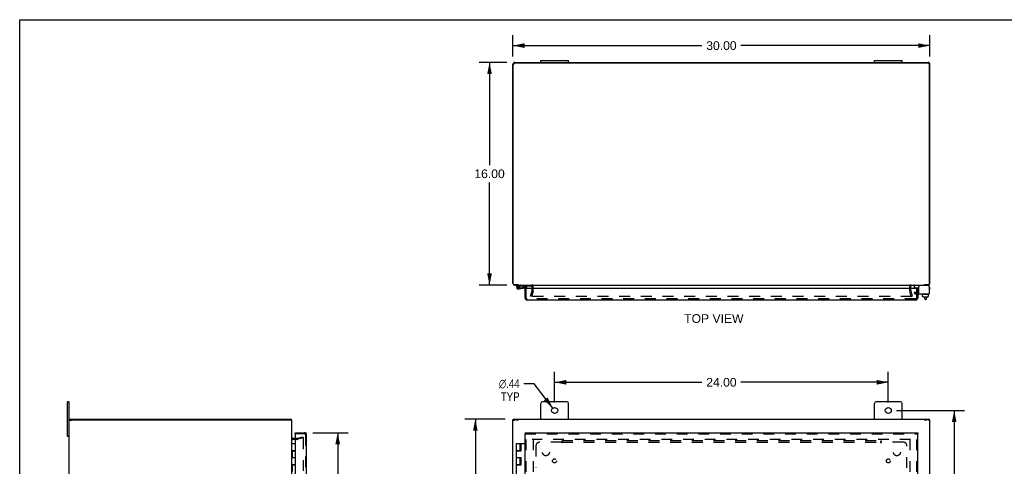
# Model space of a CAD drawing. Header units: inches. Extents: x 0 to 142, y 0 to 92.
# Tile 4 of 7: x 0 to 71, y 60 to 92. Entities that reach past the tile are written whole.
import ezdxf

# ---------------------------------------------------------------- set-up
doc = ezdxf.new("R2010")
doc.units = ezdxf.units.IN
doc.header["$LTSCALE"] = 7.791667
doc.header["$MEASUREMENT"] = 0
doc.linetypes.add('HIDDEN', pattern=[0.2, 0.1, -0.1])
doc.layers.get('0').update_dxf_attribs({"linetype": 'CONTINUOUS'})
for name, color, linetype in [('DEFAULT_2', 8, 'HIDDEN'), ('DIMENSIONS', 7, 'CONTINUOUS'), ('DOOR_ASSEMBLY', 7, 'CONTINUOUS'), ('SUBPANEL', 7, 'CONTINUOUS')]:
    doc.layers.add(name, color=color, linetype=linetype)
doc.styles.get("Standard").update_dxf_attribs({"font": 'arial.ttf'})
doc.styles.add('TEXTSTYLE_1', font='gdt', dxfattribs={"width": 0.8})
doc.dimstyles.new('DIMSTYLE_1', dxfattribs={"dimtxt": 0.625, "dimasz": 0.833333, "dimexe": 0.09, "dimexo": 0.07, "dimgap": 0.0375, "dimtad": 0, "dimtih": 1, "dimtoh": 1, "dimzin": 4, "dimdsep": 46, "dimtxsty": 'Standard', "dimblk": '_FILLED', "dimblk1": '_FILLED', "dimblk2": '_FILLED', "dimcen": 0.09, "dimadec": 3, "dimazin": 1, "dimtfac": 1, "dimtdec": 3, "dimtofl": 0, "dimtmove": 0, "dimatfit": 3, "dimldrblk": '_FILLED', "dimfxl": 0, "dimtolj": 1, "dimtzin": 4, "dimarcsym": 0})
doc.dimstyles.new('DIMSTYLE_2', dxfattribs={"dimtxt": 0.625, "dimasz": 0.833333, "dimexe": 0.09, "dimexo": 0.07, "dimgap": 0.09, "dimtad": 0, "dimtih": 1, "dimtoh": 1, "dimzin": 4, "dimdsep": 46, "dimtxsty": 'Standard', "dimblk": '_FILLED', "dimblk1": '_FILLED', "dimblk2": '_FILLED', "dimcen": 0.09, "dimadec": 3, "dimazin": 1, "dimtfac": 1, "dimtdec": 3, "dimtofl": 0, "dimtmove": 0, "dimatfit": 1, "dimldrblk": '_FILLED', "dimfxl": 0, "dimtolj": 1, "dimtzin": 4, "dimarcsym": 0})

# ---------------------------------------------------------------- blocks, each defined once
blk = doc.blocks.new('_FILLED')
at = {"color": 0, "linetype": 'ByBlock'}
blk.add_solid([(0, 0), (-1, 0.2), (-1, -0.2)], dxfattribs=at)
blk = doc.blocks.new('*D1')
at = {"layer": 'DIMENSIONS', "color": 2, "linetype": 'Continuous'}
for p, q in [((35.483, 89.035), (35.483, 90.557)), ((65.483, 89.035), (65.483, 90.557)), ((35.483, 89.807), (49.078, 89.807)), ((65.483, 89.807), (51.887, 89.807))]:
    blk.add_line(p, q, dxfattribs=at)
at = {"layer": 'DIMENSIONS', "color": 2, "linetype": 'Continuous', "xscale": 0.8333333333, "yscale": 0.8333333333, "zscale": 0.8333333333, "rotation": 180}
blk.add_blockref('_FILLED', (35.483, 89.807), dxfattribs=at)
at = {"layer": 'DIMENSIONS', "color": 2, "linetype": 'Continuous', "xscale": 0.8333333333, "yscale": 0.8333333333, "zscale": 0.8333333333}
blk.add_blockref('_FILLED', (65.483, 89.807), dxfattribs=at)
at = {"layer": 'DIMENSIONS', "color": 2, "linetype": 'Continuous', "insert": (50.483, 90.12), "char_height": 0.625, "width": 2.18401, "attachment_point": 2, "line_spacing_factor": 0.9}
blk.add_mtext('30.00', dxfattribs=at)
blk = doc.blocks.new('*D2')
at = {"layer": 'DIMENSIONS', "color": 2, "linetype": 'Continuous'}
for p, q in [((35.044, 88.597), (33.051, 88.597)), ((33.801, 88.597), (33.801, 81.222)), ((33.801, 72.597), (33.801, 79.972)), ((35.044, 72.597), (33.051, 72.597))]:
    blk.add_line(p, q, dxfattribs=at)
at = {"layer": 'DIMENSIONS', "color": 2, "linetype": 'Continuous', "xscale": 0.8333333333, "yscale": 0.8333333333, "zscale": 0.8333333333}
for p, rotation in [((33.801, 88.597), 90), ((33.801, 72.597), 270)]:
    blk.add_blockref('_FILLED', p, dxfattribs=dict(at, rotation=rotation))
at = {"layer": 'DIMENSIONS', "color": 2, "linetype": 'Continuous', "insert": (33.801, 80.909), "char_height": 0.625, "width": 2.18401, "attachment_point": 2, "line_spacing_factor": 0.9}
blk.add_mtext('16.00', dxfattribs=at)
blk = doc.blocks.new('*D3')
at = {"layer": 'DIMENSIONS', "color": 2, "linetype": 'Continuous'}
for p, q in [((21.082, 61.99), (23.629, 61.99)), ((22.879, 61.99), (22.879, 45.976)), ((22.879, 27.928), (22.879, 43.788)), ((21.082, 27.928), (23.629, 27.928))]:
    blk.add_line(p, q, dxfattribs=at)
at = {"layer": 'DIMENSIONS', "color": 2, "linetype": 'Continuous', "xscale": 0.8333333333, "yscale": 0.8333333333, "zscale": 0.8333333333}
for p, rotation in [((22.879, 61.99), 90), ((22.879, 27.928), 270)]:
    blk.add_blockref('_FILLED', p, dxfattribs=dict(at, rotation=rotation))
at = {"layer": 'DIMENSIONS', "color": 2, "linetype": 'Continuous', "insert": (22.879, 45.663), "char_height": 0.625, "width": 2.61617, "attachment_point": 2, "line_spacing_factor": 0.9}
blk.add_mtext('34.06\\PDOOR', dxfattribs=at)
blk = doc.blocks.new('*D6')
at = {"layer": 'DIMENSIONS', "color": 2, "linetype": 'Continuous'}
for p, q in [((37.008, 65.513), (36.279, 65.513)), ((38.35, 63.758), (37.008, 65.513))]:
    blk.add_line(p, q, dxfattribs=at)
at = {"layer": 'DIMENSIONS', "color": 2, "linetype": 'Continuous', "xscale": 0.8333333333, "yscale": 0.8333333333, "zscale": 0.8333333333, "rotation": 307.4017997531}
blk.add_blockref('_FILLED', (38.35, 63.758), dxfattribs=at)
at = {"layer": 'DIMENSIONS', "color": 2, "linetype": 'Continuous', "insert": (35.966, 65.825), "char_height": 0.625, "width": 2.04616, "attachment_point": 3, "line_spacing_factor": 0.9, "style": 'TEXTSTYLE_1'}
blk.add_mtext('{\\fgdt;n}\\fArial;.44\\PTYP', dxfattribs=at)
blk = doc.blocks.new('*D7')
at = {"layer": 'DIMENSIONS', "color": 2, "linetype": 'Continuous'}
for p, q in [((38.483, 64.167), (38.483, 66.361)), ((62.483, 64.167), (62.483, 66.361)), ((38.483, 65.611), (49.078, 65.611)), ((62.483, 65.611), (51.887, 65.611))]:
    blk.add_line(p, q, dxfattribs=at)
at = {"layer": 'DIMENSIONS', "color": 2, "linetype": 'Continuous', "xscale": 0.8333333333, "yscale": 0.8333333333, "zscale": 0.8333333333, "rotation": 180}
blk.add_blockref('_FILLED', (38.483, 65.611), dxfattribs=at)
at = {"layer": 'DIMENSIONS', "color": 2, "linetype": 'Continuous', "xscale": 0.8333333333, "yscale": 0.8333333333, "zscale": 0.8333333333}
blk.add_blockref('_FILLED', (62.483, 65.611), dxfattribs=at)
at = {"layer": 'DIMENSIONS', "color": 2, "linetype": 'Continuous', "insert": (50.483, 65.923), "char_height": 0.625, "width": 2.18401, "attachment_point": 2, "line_spacing_factor": 0.9}
blk.add_mtext('24.00', dxfattribs=at)
blk = doc.blocks.new('*D8')
at = {"layer": 'DIMENSIONS', "color": 2, "linetype": 'Continuous'}
for p, q in [((63.066, 63.584), (67.978, 63.584)), ((67.228, 63.584), (67.228, 45.615)), ((67.228, 26.397), (67.228, 44.365)), ((63.066, 26.397), (67.978, 26.397))]:
    blk.add_line(p, q, dxfattribs=at)
at = {"layer": 'DIMENSIONS', "color": 2, "linetype": 'Continuous', "xscale": 0.8333333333, "yscale": 0.8333333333, "zscale": 0.8333333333}
for p, rotation in [((67.228, 63.584), 90), ((67.228, 26.397), 270)]:
    blk.add_blockref('_FILLED', p, dxfattribs=dict(at, rotation=rotation))
at = {"layer": 'DIMENSIONS', "color": 2, "linetype": 'Continuous', "insert": (67.228, 45.303), "char_height": 0.625, "width": 2.18401, "attachment_point": 2, "line_spacing_factor": 0.9}
blk.add_mtext('37.19', dxfattribs=at)
blk = doc.blocks.new('*D9')
at = {"layer": 'DIMENSIONS', "color": 2, "linetype": 'Continuous'}
for p, q in [((34.914, 62.959), (32.029, 62.959)), ((32.779, 62.959), (32.779, 45.584)), ((32.779, 26.959), (32.779, 44.334)), ((34.914, 26.959), (32.029, 26.959))]:
    blk.add_line(p, q, dxfattribs=at)
at = {"layer": 'DIMENSIONS', "color": 2, "linetype": 'Continuous', "xscale": 0.8333333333, "yscale": 0.8333333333, "zscale": 0.8333333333}
for p, rotation in [((32.779, 62.959), 90), ((32.779, 26.959), 270)]:
    blk.add_blockref('_FILLED', p, dxfattribs=dict(at, rotation=rotation))
at = {"layer": 'DIMENSIONS', "color": 2, "linetype": 'Continuous', "insert": (32.779, 45.272), "char_height": 0.625, "width": 2.18401, "attachment_point": 2, "line_spacing_factor": 0.9}
blk.add_mtext('36.00', dxfattribs=at)

msp = doc.modelspace()

# ---------------------------------------------------------------- linework, layer by layer
at = {"color": 7, "linetype": 'Continuous'}
for p, q in [((0, 0), (0, 91.667)), ((0, 91.667), (141.667, 91.667)), ((37.483, 88.597), (37.483, 88.732)), ((37.483, 88.732), (39.483, 88.732)), ((39.483, 88.597), (39.483, 88.732)), ((61.483, 88.597), (61.483, 88.732)), ((61.483, 88.732), (63.483, 88.732)), ((63.483, 88.597), (63.483, 88.732)), ((35.886, 72.617), (35.886, 72.597)), ((64.364, 72.419), (64.364, 72.557)), ((64.374, 72.409), (64.689, 72.409)), ((65.079, 72.597), (65.079, 72.617)), ((65.426, 72.517), (65.426, 72.503)), ((64.907, 71.929), (64.907, 71.949)), ((65.404, 71.919), (64.917, 71.919)), ((64.959, 71.812), (64.959, 71.919)), ((64.959, 71.812), (64.975, 71.812)), ((64.974, 71.754), (64.974, 71.812)), ((64.975, 71.754), (64.975, 71.812)), ((64.986, 71.744), (65.341, 71.744)), ((65.106, 71.62), (65.106, 71.744)), ((65.186, 71.56), (65.166, 71.56)), ((65.246, 71.62), (65.246, 71.744)), ((65.368, 71.812), (65.351, 71.812)), ((65.351, 71.754), (65.351, 71.812)), ((65.352, 71.754), (65.352, 71.812)), ((65.368, 71.812), (65.368, 71.919)), ((65.414, 71.929), (65.414, 71.949)), ((3.435, 61.709), (3.435, 64.209)), ((3.57, 64.209), (3.435, 64.209)), ((3.57, 62.884), (3.725, 62.884)), ((3.6, 62.884), (3.6, 62.959)), ((19.57, 62.884), (19.425, 62.884)), ((19.55, 62.884), (19.55, 62.959)), ((35.483, 62.884), (35.638, 62.884)), ((35.508, 62.884), (35.508, 62.959)), ((35.894, 62.884), (35.712, 62.884)), ((65.253, 62.884), (65.071, 62.884)), ((65.483, 62.884), (65.338, 62.884)), ((65.458, 62.884), (65.458, 62.959)), ((3.57, 61.709), (3.435, 61.709))]:
    msp.add_line(p, q, dxfattribs=at)
at = {"color": 3, "linetype": 'Continuous'}
for p, q in [((35.628, 88.597), (65.338, 88.597)), ((35.633, 88.567), (65.333, 88.567)), ((35.483, 72.742), (35.483, 88.452)), ((35.508, 72.677), (35.508, 88.442)), ((65.458, 72.677), (65.458, 88.442)), ((65.483, 72.742), (65.483, 88.452)), ((35.894, 72.617), (35.568, 72.617)), ((35.628, 72.597), (65.338, 72.597)), ((36.858, 72.349), (36.858, 72.527)), ((64.108, 72.349), (64.108, 72.527)), ((64.689, 71.959), (64.689, 72.503)), ((65.366, 72.563), (64.749, 72.563)), ((65.398, 72.617), (65.071, 72.617)), ((65.426, 72.503), (65.426, 71.959)), ((64.689, 71.959), (65.426, 71.959)), ((3.57, 25.709), (3.57, 64.209)), ((37.483, 62.959), (37.483, 64.084)), ((39.358, 64.209), (37.608, 64.209)), ((39.483, 62.959), (39.483, 64.084)), ((61.483, 62.959), (61.483, 64.084)), ((63.358, 64.209), (61.608, 64.209)), ((63.483, 62.959), (63.483, 64.084)), ((3.6, 62.959), (19.55, 62.959)), ((19.415, 62.884), (3.725, 62.884)), ((19.57, 27.035), (19.57, 62.883)), ((35.483, 27.035), (35.483, 62.883)), ((35.508, 62.959), (65.458, 62.959)), ((65.483, 48.709), (65.483, 62.883)), ((19.818, 61.584), (19.64, 61.584))]:
    msp.add_line(p, q, dxfattribs=at)
for centre in [(38.483, 63.584), (62.483, 63.584)]:
    msp.add_circle(centre, 0.219, dxfattribs=at)
for centre, radius, start, end in [((35.628, 88.452), 0.145, 90, 180), ((35.633, 88.442), 0.125, 90, 180), ((65.333, 88.442), 0.125, 0, 90), ((65.338, 88.452), 0.145, 0, 90), ((35.628, 72.742), 0.145, 180, 217.134), ((35.568, 72.677), 0.06, 180, 270), ((35.628, 72.742), 0.145, 237.43266, 270), ((36.788, 72.527), 0.07, 0, 90), ((64.178, 72.527), 0.07, 90, 180), ((64.749, 72.503), 0.06, 90, 180), ((65.338, 72.742), 0.145, 270, 302.56734), ((65.366, 72.503), 0.06, 0, 90), ((65.398, 72.677), 0.06, 270, 360), ((65.338, 72.742), 0.145, 322.866, 360), ((37.608, 64.084), 0.125, 90, 180), ((39.358, 64.084), 0.125, 0, 90), ((61.608, 64.084), 0.125, 90, 180), ((63.358, 64.084), 0.125, 0, 90), ((19.64, 61.654), 0.07, 180, 270)]:
    msp.add_arc(centre, radius, start, end, dxfattribs=at)
at = {"color": 7, "linetype": 'Continuous'}
for centre, radius, start, end in [((64.404, 72.557), 0.04, 90, 180), ((64.374, 72.419), 0.01, 180, 270), ((65.346, 72.517), 0.08, 0, 90), ((64.917, 71.949), 0.01, 89.99999, 180), ((64.917, 71.929), 0.01, 180, 270.00001), ((65.166, 71.62), 0.06, 180, 270), ((65.186, 71.62), 0.06, 270, 360), ((65.404, 71.949), 0.01, 0, 90.00001), ((65.404, 71.929), 0.01, 269.99999, 360)]:
    msp.add_arc(centre, radius, start, end, dxfattribs=at)
for centre, major_axis, ratio, start_param, end_param in [((64.986, 71.754), (-0.0111, 0), 0.898834, 6.283185, 7.853982), ((64.987, 71.754), (0.0112, 0), 0.889134, -3.141593, -1.570796), ((65.34, 71.754), (0.0114, 0), 0.875492, -1.570796, 0), ((65.341, 71.754), (-0.0113, 0), 0.88616, 7.853982, 9.424778)]:
    msp.add_ellipse(centre, major_axis=major_axis, ratio=ratio, start_param=start_param, end_param=end_param, dxfattribs=at)
at = {"layer": 'DEFAULT_2', "color": 8, "linetype": 'HIDDEN'}
for p, q in [((36.858, 72.198), (36.858, 72.349)), ((36.933, 72.198), (36.933, 72.527)), ((64.033, 72.198), (64.033, 72.527)), ((64.108, 72.198), (64.108, 72.349)), ((36.753, 71.804), (36.856, 72.188)), ((36.826, 71.784), (36.753, 71.804)), ((64.171, 71.784), (36.794, 71.784)), ((36.929, 72.169), (36.826, 71.784)), ((64.139, 71.784), (64.036, 72.169)), ((64.109, 72.188), (64.212, 71.804)), ((64.139, 71.784), (64.212, 71.804)), ((64.4, 72.105), (64.348, 72.015)), ((64.348, 72.015), (64.42, 71.973)), ((64.4, 72.105), (64.472, 72.063)), ((64.472, 72.063), (64.689, 72.063)), ((64.472, 71.959), (64.689, 71.959)), ((19.979, 61.585), (20.363, 61.688)), ((20.363, 61.688), (20.383, 61.616)), ((19.969, 61.509), (19.64, 61.509)), ((19.969, 61.584), (19.818, 61.584)), ((20.383, 61.616), (19.999, 61.513)), ((20.383, 61.583), (20.383, 28.335)), ((64.088, 61.509), (36.878, 61.509)), ((36.933, 61.506), (36.933, 28.412)), ((64.033, 61.506), (64.033, 28.412))]:
    msp.add_line(p, q, dxfattribs=at)
for points in [[(20.364, 61.603), (20.363, 61.603), (20.361, 61.603), (20.359, 61.603)], [(20.368, 61.603), (20.367, 61.603), (20.365, 61.603), (20.364, 61.603)], [(20.368, 61.603), (20.37, 61.602), (20.372, 61.601), (20.374, 61.6), (20.375, 61.599), (20.377, 61.598), (20.378, 61.596), (20.379, 61.595), (20.38, 61.593), (20.381, 61.591), (20.382, 61.589), (20.382, 61.587), (20.383, 61.585), (20.383, 61.583)]]:
    msp.add_lwpolyline(points, dxfattribs=at)
for centre, radius, start, end in [((36.788, 72.527), 0.145, 0, 43.52611), ((64.178, 72.527), 0.145, 136.47389, 180), ((36.818, 72.198), 0.04, 345, 360), ((36.818, 72.198), 0.115, 345, 360), ((64.148, 72.198), 0.115, 180, 195), ((64.148, 72.198), 0.04, 180, 195), ((64.472, 72.063), 0.104, 240, 270), ((19.64, 61.654), 0.145, 222.98581, 270), ((19.969, 61.624), 0.04, 270, 285), ((19.969, 61.624), 0.115, 270, 285)]:
    msp.add_arc(centre, radius, start, end, dxfattribs=at)
at = {"layer": 'DOOR_ASSEMBLY', "color": 7, "linetype": 'Continuous'}
for p, q in [((36.031, 72.597), (35.849, 72.565)), ((35.859, 72.507), (36.031, 72.537)), ((35.882, 72.378), (35.892, 72.38)), ((35.895, 72.319), (36.397, 72.408)), ((35.972, 72.515), (35.924, 72.48)), ((35.93, 72.413), (35.929, 72.413)), ((35.987, 72.396), (36.387, 72.467)), ((36.031, 72.537), (36.831, 72.537)), ((36.064, 72.41), (36.074, 72.351)), ((36.296, 72.533), (36.296, 72.537)), ((36.296, 72.533), (36.552, 72.533)), ((36.373, 72.349), (36.358, 72.349)), ((36.433, 72.349), (36.433, 72.378)), ((36.493, 72.378), (36.493, 72.349)), ((36.552, 72.533), (36.552, 72.537)), ((36.831, 72.537), (36.831, 72.582)), ((64.452, 72.349), (64.452, 72.391)), ((64.527, 72.359), (64.526, 72.349)), ((64.527, 72.359), (64.608, 72.359)), ((64.548, 72.359), (64.548, 72.409)), ((64.592, 72.349), (64.608, 72.349)), ((64.608, 72.349), (64.608, 72.359)), ((65.426, 72.421), (65.453, 72.421)), ((65.453, 72.281), (65.426, 72.281)), ((65.483, 72.311), (65.483, 72.391)), ((19.818, 61.915), (19.818, 61.99)), ((19.834, 61.915), (19.818, 61.915)), ((36.358, 61.99), (36.358, 61.915)), ((36.493, 61.853), (36.493, 61.852)), ((64.608, 61.99), (64.608, 61.915)), ((19.57, 61.209), (19.85, 61.209)), ((19.85, 60.709), (19.85, 61.209)), ((35.746, 60.709), (35.746, 61.209)), ((35.746, 61.209), (36.358, 61.209)), ((35.996, 60.709), (35.996, 61.209)), ((36.031, 60.689), (36.031, 61.209)), ((36.064, 60.689), (36.064, 61.209)), ((36.074, 60.689), (36.074, 61.209)), ((19.57, 60.709), (19.85, 60.709)), ((19.57, 60.209), (19.85, 60.209)), ((19.6, 60.689), (19.6, 60.209)), ((19.6, 60.689), (19.85, 60.689)), ((19.63, 60.709), (19.63, 60.689)), ((19.634, 60.709), (19.634, 60.689)), ((19.663, 60.709), (19.663, 60.689)), ((19.788, 60.709), (19.788, 60.689)), ((19.816, 60.689), (19.816, 60.709)), ((19.85, 59.709), (19.85, 60.689)), ((35.746, 60.709), (36.031, 60.709)), ((35.746, 59.709), (35.746, 60.689)), ((35.746, 60.689), (36.074, 60.689)), ((35.746, 60.209), (36.074, 60.209)), ((35.808, 60.709), (35.808, 60.689)), ((35.933, 60.709), (35.933, 60.689)), ((35.996, 59.709), (35.996, 60.209)), ((36.031, 59.689), (36.031, 60.209)), ((36.064, 59.689), (36.064, 60.209)), ((36.074, 59.689), (36.074, 60.209)), ((19.57, 59.709), (19.85, 59.709)), ((19.6, 59.689), (19.6, 59.209)), ((19.6, 59.689), (19.85, 59.689)), ((19.63, 59.709), (19.63, 59.689)), ((19.663, 59.709), (19.663, 59.689)), ((19.788, 59.709), (19.788, 59.689)), ((19.816, 59.689), (19.816, 59.709)), ((19.85, 58.709), (19.85, 59.689)), ((35.746, 59.709), (36.031, 59.709)), ((35.746, 58.709), (35.746, 59.689)), ((35.746, 59.689), (36.074, 59.689)), ((35.808, 59.709), (35.808, 59.689)), ((35.933, 59.709), (35.933, 59.689))]:
    msp.add_line(p, q, dxfattribs=at)
at = {"layer": 'DOOR_ASSEMBLY', "color": 3, "linetype": 'Continuous'}
for p, q in [((36.358, 71.669), (36.358, 72.349)), ((64.592, 72.349), (36.373, 72.349)), ((64.608, 72.349), (64.608, 71.669)), ((64.463, 71.524), (36.503, 71.524)), ((19.818, 61.99), (20.498, 61.99)), ((19.818, 61.9), (19.818, 61.209)), ((20.643, 28.073), (20.643, 61.845)), ((36.358, 61.99), (64.608, 61.99)), ((36.358, 28.003), (36.358, 61.915)), ((64.608, 28.003), (64.608, 61.915)), ((19.818, 60.709), (19.818, 60.689)), ((19.818, 59.709), (19.818, 59.689))]:
    msp.add_line(p, q, dxfattribs=at)
at = {"layer": 'DOOR_ASSEMBLY', "color": 8, "linetype": 'HIDDEN'}
for p, q in [((36.433, 71.669), (36.433, 72.349)), ((64.533, 71.669), (64.533, 72.349)), ((64.463, 71.599), (36.503, 71.599)), ((64.608, 72.064), (64.533, 72.064)), ((64.533, 72.062), (64.608, 72.062)), ((64.608, 71.908), (64.533, 71.908)), ((20.498, 61.915), (19.834, 61.915)), ((20.568, 61.845), (20.568, 28.073)), ((36.358, 61.915), (64.608, 61.915)), ((36.433, 28.003), (36.433, 61.915)), ((64.533, 28.003), (64.533, 61.915))]:
    msp.add_line(p, q, dxfattribs=at)
at = {"layer": 'DOOR_ASSEMBLY', "color": 7, "linetype": 'Continuous'}
msp.add_circle((35.871, 72.442), 0.0625, dxfattribs=at)
for centre, radius, start, end in [((35.871, 72.442), 0.125, 100, 41.82937), ((35.871, 72.442), 0.0659, 100.0038, 35.47838), ((35.871, 72.442), 0.065, 334.18836, 280), ((36.403, 72.378), 0.09, 0, 100), ((36.403, 72.378), 0.03, 0, 100), ((64.482, 72.391), 0.03, 143.07129, 180), ((65.453, 72.391), 0.03, 0, 90), ((65.453, 72.311), 0.03, 270, 360)]:
    msp.add_arc(centre, radius, start, end, dxfattribs=at)
at = {"layer": 'DOOR_ASSEMBLY', "color": 3, "linetype": 'Continuous'}
for centre, radius, start, end in [((36.503, 71.669), 0.145, 180, 270), ((64.463, 71.669), 0.145, 270, 360), ((19.834, 61.9), 0.0156, 90, 180), ((20.498, 61.845), 0.145, 0, 90)]:
    msp.add_arc(centre, radius, start, end, dxfattribs=at)
at = {"layer": 'DOOR_ASSEMBLY', "color": 8, "linetype": 'HIDDEN'}
for centre, start, end in [((36.503, 71.669), 180, 270), ((64.463, 71.669), 270, 360), ((20.498, 61.845), 0, 90)]:
    msp.add_arc(centre, 0.07, start, end, dxfattribs=at)
at = {"layer": 'SUBPANEL', "color": 8, "linetype": 'HIDDEN'}
for p, q in [((37.139, 61.053), (37.139, 59.463)), ((38.978, 61.303), (37.389, 61.303)), ((38.992, 61.317), (38.989, 61.314)), ((38.997, 61.321), (38.992, 61.317)), ((39.014, 61.428), (39.014, 61.341)), ((39.014, 61.428), (61.951, 61.428)), ((39.014, 61.262), (39.014, 61.341)), ((39.014, 61.303), (61.951, 61.303)), ((61.951, 61.428), (61.951, 61.341)), ((61.951, 61.262), (61.951, 61.341)), ((63.576, 61.303), (61.987, 61.303)), ((63.826, 59.463), (63.826, 61.053))]:
    msp.add_line(p, q, dxfattribs=at)
for points in [[(38.989, 61.314), (38.987, 61.312), (38.986, 61.31), (38.984, 61.309), (38.982, 61.307), (38.981, 61.305), (38.98, 61.304), (38.978, 61.303)], [(38.988, 61.289), (38.987, 61.291), (38.986, 61.293), (38.985, 61.295), (38.983, 61.297), (38.982, 61.298), (38.981, 61.3), (38.98, 61.301), (38.978, 61.303)], [(39.014, 61.262), (39.012, 61.262), (39.011, 61.263), (39.009, 61.264), (39.008, 61.265), (39.007, 61.265), (39.005, 61.266), (39.004, 61.267), (39.003, 61.268), (39.002, 61.27), (39, 61.271), (38.999, 61.272), (38.998, 61.274), (38.997, 61.275), (38.995, 61.277), (38.994, 61.279), (38.993, 61.281), (38.992, 61.283), (38.991, 61.284), (38.988, 61.289)], [(39.014, 61.341), (39.012, 61.339), (39.011, 61.338), (39.01, 61.336), (39.008, 61.334), (39.007, 61.332), (39.005, 61.33), (39.004, 61.329), (39.002, 61.327), (39.001, 61.326), (39, 61.324), (38.998, 61.323), (38.997, 61.321)], [(61.951, 61.341), (61.953, 61.339), (61.954, 61.338), (61.956, 61.336), (61.957, 61.334), (61.958, 61.332), (61.96, 61.33), (61.961, 61.329), (61.963, 61.327), (61.964, 61.326), (61.965, 61.324), (61.967, 61.323), (61.968, 61.321), (61.974, 61.316)], [(61.951, 61.262), (61.953, 61.262), (61.954, 61.263), (61.956, 61.264), (61.957, 61.265), (61.958, 61.265), (61.96, 61.266), (61.961, 61.267), (61.962, 61.268), (61.964, 61.27), (61.965, 61.271), (61.966, 61.272), (61.967, 61.274), (61.968, 61.275), (61.97, 61.277), (61.971, 61.279), (61.972, 61.281), (61.973, 61.283), (61.974, 61.284)], [(61.974, 61.316), (61.976, 61.314), (61.978, 61.312), (61.98, 61.31), (61.981, 61.309), (61.983, 61.307), (61.984, 61.305), (61.985, 61.304), (61.987, 61.303)], [(61.974, 61.284), (61.977, 61.289), (61.978, 61.291), (61.979, 61.293), (61.981, 61.295), (61.982, 61.297), (61.983, 61.298), (61.984, 61.3), (61.985, 61.301), (61.987, 61.303)]]:
    msp.add_lwpolyline(points, dxfattribs=at)
for centre, radius in [((37.858, 60.584), 0.25), ((63.108, 60.584), 0.25), ((38.476, 59.965), 0.141), ((62.489, 59.965), 0.141)]:
    msp.add_circle(centre, radius, dxfattribs=at)
for centre, start, end in [((37.389, 61.053), 90, 180), ((63.576, 61.053), 0, 90)]:
    msp.add_arc(centre, 0.25, start, end, dxfattribs=at)

# ---------------------------------------------------------------- texts
at = {"layer": 'DIMENSIONS', "color": 2, "linetype": 'Continuous', "insert": (49.938, 70.506), "char_height": 0.625, "width": 4.25883, "attachment_point": 2, "line_spacing_factor": 0.9}
msp.add_mtext('TOP VIEW', dxfattribs=at)

# ---------------------------------------------------------------- dimensions: what is measured, and where the dimension line sits
at = {"layer": 'DIMENSIONS', "color": 2, "linetype": 'Continuous'}
for base, p1, p2, picture, middle in [((65.483, 89.807), (35.483, 88.965), (65.483, 88.965), '*D1', (50.481, 89.804)), ((62.483, 65.611), (38.483, 64.097), (62.483, 64.097), '*D7', (50.474, 65.607))]:
    dim = msp.add_linear_dim(base=base, p1=p1, p2=p2, dimstyle='DIMSTYLE_1', dxfattribs=at)
    dim.commit()
    dim.dimension.update_dxf_attribs({"geometry": picture, "text_midpoint": middle, "dimtype": 160})
for base, p1, p2, picture, middle in [((33.801, 72.597), (35.114, 88.597), (35.114, 72.597), '*D2', (33.827, 80.593)), ((67.228, 26.397), (62.996, 63.584), (62.996, 26.397), '*D8', (67.227, 44.987)), ((32.779, 26.959), (34.984, 62.959), (34.984, 26.959), '*D9', (32.778, 44.956))]:
    dim = msp.add_linear_dim(base=base, p1=p1, p2=p2, angle=270, dimstyle='DIMSTYLE_1', dxfattribs=at)
    dim.commit()
    dim.dimension.update_dxf_attribs({"geometry": picture, "text_midpoint": middle, "dimtype": 160})
dim = msp.add_diameter_dim_2p(p1=(38.35, 63.758), p2=(38.615, 63.41), text='%%c<>\\PTYP', dimstyle='DIMSTYLE_2', override={"dimpost": '<>'}, dxfattribs=at)
dim.commit()
dim.dimension.update_dxf_attribs({"geometry": '*D6', "text_midpoint": (34.943, 65.044), "dimtype": 163})
dim = msp.add_linear_dim(base=(22.879, 27.928), p1=(21.012, 61.99), p2=(21.012, 27.928), angle=270, text='<>\\PDOOR', dimstyle='DIMSTYLE_1', dxfattribs=at)
dim.commit()
dim.dimension.update_dxf_attribs({"geometry": '*D3', "text_midpoint": (22.879, 44.882), "dimtype": 160})

doc.saveas('drawing.dxf')
